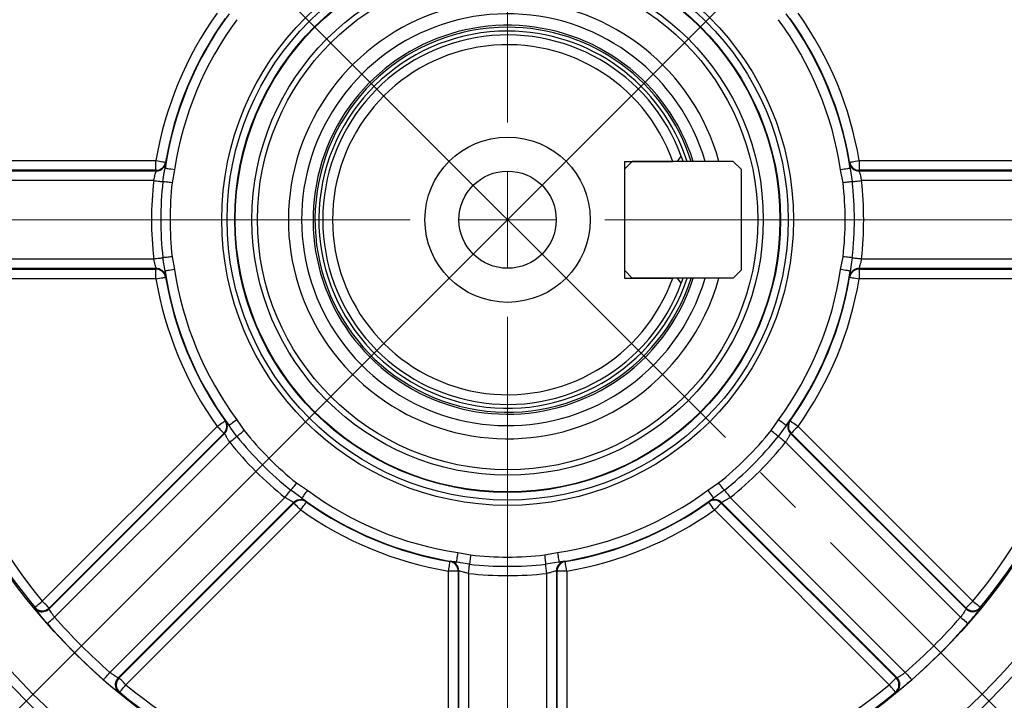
# Model space of a CAD drawing. Header units: millimetres. Extents: x 10 to 584, y 10 to 410.
# Tile 15 of 28: x 315 to 366, y 183 to 218. Entities that reach past the tile are written whole.
import ezdxf

# ---------------------------------------------------------------- set-up
doc = ezdxf.new("R2010")
doc.units = ezdxf.units.MM
doc.header["$LTSCALE"] = 2
doc.linetypes.add('SLD-中心线', pattern=[34.29, 30.48, -1.27, 1.27, -1.27])
doc.linetypes.add('SLD-实线', pattern=[0])
doc.layers.add('细实线层', color=7, linetype='SLD-实线')
doc.styles.add('SLDTEXTSTYLE1', font='txt')
doc.dimstyles.new('SLDDIMSTYLE13', dxfattribs={"dimtxt": 5, "dimasz": 5, "dimexe": 0, "dimexo": 0.0625, "dimgap": 1.25, "dimtad": 0, "dimtih": 1, "dimtoh": 1, "dimrnd": 1e-09, "dimzin": 12, "dimdsep": 46, "dimtxsty": 'SLDTEXTSTYLE1', "dimsah": 1, "dimcen": 0.09, "dimadec": 0, "dimazin": 3, "dimtfac": 1, "dimtdec": 3, "dimtofl": 0, "dimtmove": 0, "dimatfit": 3, "dimfxl": 1, "dimfrac": 2, "dimtolj": 1, "dimtzin": 12, "dimarcsym": 0})
doc.dimstyles.new('SLDDIMSTYLE14', dxfattribs={"dimtxt": 5, "dimasz": 5, "dimexe": 0, "dimexo": 0.0625, "dimgap": 1.25, "dimtad": 2, "dimdec": 4, "dimlfac": 2, "dimzin": 12, "dimdsep": 46, "dimtxsty": 'SLDTEXTSTYLE1', "dimsah": 1, "dimcen": 0.09, "dimazin": 3, "dimtfac": 1, "dimtdec": 3, "dimtofl": 0, "dimtmove": 0, "dimatfit": 3, "dimfxl": 1, "dimfrac": 2, "dimtolj": 1, "dimtzin": 12, "dimarcsym": 0})

# ---------------------------------------------------------------- blocks, each defined once
blk = doc.blocks.new('SW_BROKEN_VIEW_1')
at = {"color": 0, "linetype": 'SLD-中心线'}
for p, q in [((0, 0), (63.8, -63.8)), ((0, -63.8), (63.6, -0.2))]:
    blk.add_line(p, q, dxfattribs=at)
blk = doc.blocks.new('_D_13')
at = {"layer": '细实线层'}
for p, q in [((295.315, 207.969), (295.315, 129.702)), ((385.315, 207.969), (385.315, 129.702)), ((295.315, 131.702), (385.315, 131.702))]:
    blk.add_line(p, q, dxfattribs=at)
for points in [[(295.315, 131.702), (300.315, 130.932), (300.315, 132.471)], [(385.315, 131.702), (380.315, 132.471), (380.315, 130.932)]]:
    blk.add_solid(points, dxfattribs=at)
at = {"layer": '细实线层', "char_height": 5, "attachment_point": 1, "style": 'SLDTEXTSTYLE1'}
for s, insert in [('%%c', (335.004, 137.52)), ('90', (340.533, 137.52))]:
    blk.add_mtext(s, dxfattribs=dict(at, insert=insert))
blk = doc.blocks.new('_D_14')
at = {"layer": '细实线层'}
blk.add_line((340.315, 169.523), (340.315, 165.037), dxfattribs=at)
blk.add_arc((340.315, 207.969), 40.933, 225, 270, dxfattribs=at)
for points in [[(311.371, 179.025), (314.605, 175.135), (315.625, 176.287)], [(340.315, 167.037), (335.371, 168.108), (335.278, 166.572)]]:
    blk.add_solid(points, dxfattribs=at)
at = {"layer": '细实线层', "insert": (322.519, 177.144), "char_height": 5, "attachment_point": 1, "rotation": 339.411, "style": 'SLDTEXTSTYLE1'}
blk.add_mtext('45°', dxfattribs=at)
blk = doc.blocks.new('SW_CENTERMARKSYMBOL_0')
at = {"color": 0, "linetype": 'SLD-实线', "lineweight": 18}
for p, q in [((31.82, 36.82), (31.82, 66.14)), ((31.82, 31.82), (31.82, 34.32)), ((26.82, 31.82), (-19.941, 31.82)), ((31.82, 31.82), (29.32, 31.82)), ((31.82, 31.82), (31.82, 29.32)), ((31.82, 31.82), (34.32, 31.82)), ((36.82, 31.82), (74.159, 31.82)), ((31.82, 26.82), (31.82, -6.627))]:
    blk.add_line(p, q, dxfattribs=at)

msp = doc.modelspace()

# ---------------------------------------------------------------- linework, layer by layer
at = {"color": 7, "linetype": 'SLD-实线', "lineweight": 25}
for p, q in [((349.047126, 210.969254), (349.234914, 211.238071)), ((309.53292, 211.009476), (322.242741, 211.009476)), ((322.242741, 210.509549), (322.242741, 211.009476)), ((323.201945, 210.535116), (323.071973, 209.87321)), ((346.715001, 210.969254), (346.315001, 210.569254)), ((346.315001, 210.969254), (346.315001, 204.969253)), ((346.315001, 210.969254), (348.800283, 210.969254)), ((346.315001, 210.569254), (346.315001, 205.369252)), ((351.915001, 210.969254), (346.715001, 210.969254)), ((352.315001, 210.569254), (351.915001, 210.969254)), ((352.315001, 210.569254), (352.315001, 205.369252)), ((357.558029, 209.87321), (357.428057, 210.535116)), ((357.922511, 210.609253), (358.032117, 209.925558)), ((358.387262, 211.009476), (358.387262, 210.509549)), ((358.387262, 211.009476), (371.097082, 211.009476)), ((309.497932, 210.477828), (322.25351, 210.477828)), ((322.242741, 210.509549), (309.53292, 210.509549)), ((322.25351, 210.477828), (322.242741, 210.509549)), ((358.387262, 210.509549), (358.376492, 210.477828)), ((358.376492, 210.477828), (371.13207, 210.477828)), ((371.097082, 210.509549), (358.387262, 210.509549)), ((322.123798, 209.977906), (309.399463, 209.977906)), ((371.230541, 209.977906), (358.506205, 209.977906)), ((322.707491, 205.329257), (322.597886, 206.012952)), ((323.071973, 206.0653), (323.201945, 205.403391)), ((357.428057, 205.403391), (357.558029, 206.0653)), ((309.399463, 205.960605), (322.123798, 205.960605)), ((358.506205, 205.960605), (371.230541, 205.960605)), ((322.25351, 205.460678), (309.497932, 205.460678)), ((309.53292, 205.428954), (322.242741, 205.428954)), ((322.242741, 205.428954), (322.25351, 205.460678)), ((322.242741, 204.929035), (322.242741, 205.428954)), ((346.315001, 205.369252), (346.715001, 204.969253)), ((346.315001, 204.969253), (348.800283, 204.969253)), ((351.915001, 204.969253), (346.715001, 204.969253)), ((349.234914, 204.700436), (349.047126, 204.969253)), ((351.915001, 204.969253), (352.315001, 205.369252)), ((371.13207, 205.460678), (358.376492, 205.460678)), ((358.376492, 205.460678), (358.387262, 205.428954)), ((358.387262, 205.428954), (371.097082, 205.428954)), ((358.387262, 205.428954), (358.387262, 204.929035)), ((322.242741, 204.929035), (309.53292, 204.929035)), ((371.097082, 204.929035), (358.387262, 204.929035)), ((326.399905, 197.682831), (326.77604, 197.12289)), ((353.853962, 197.12289), (354.230098, 197.682831)), ((354.632151, 197.385627), (354.226209, 196.824673)), ((316.399023, 188.352797), (325.386223, 197.339992)), ((316.750212, 187.952127), (325.769768, 196.97168)), ((325.739722, 196.9865), (316.752521, 187.999296)), ((325.769768, 196.97168), (325.739722, 196.9865)), ((354.89028, 196.9865), (354.860234, 196.97168)), ((354.860234, 196.97168), (363.879791, 187.952127)), ((363.877481, 187.999296), (354.89028, 196.9865)), ((355.24378, 197.339992), (364.230979, 188.352797)), ((326.031546, 196.526463), (317.034083, 187.529001)), ((363.59592, 187.529001), (354.598456, 196.526463)), ((329.468639, 194.430295), (330.028581, 194.05416)), ((350.601421, 194.05416), (351.161364, 194.430295)), ((329.731372, 193.652104), (329.170424, 194.058049)), ((319.874745, 184.688333), (328.872209, 193.685795)), ((329.317429, 193.424019), (320.297873, 184.404466)), ((320.345044, 184.406775), (329.332244, 193.393971)), ((329.332244, 193.393971), (329.317429, 193.424019)), ((351.312573, 193.424019), (351.297759, 193.393971)), ((351.297759, 193.393971), (360.284958, 184.406775)), ((360.33213, 184.404466), (351.312573, 193.424019)), ((351.757794, 193.685795), (360.755257, 184.688333)), ((329.685744, 193.040478), (320.698544, 184.053275)), ((359.931458, 184.053275), (350.944259, 193.040478)), ((337.749139, 190.856199), (338.411046, 190.726224)), ((342.218956, 190.726224), (342.880863, 190.856199)), ((342.954999, 190.361741), (342.271304, 190.252136)), ((337.774705, 189.896996), (337.274781, 189.896996)), ((337.274781, 177.18717), (337.274781, 189.896996)), ((337.806426, 189.907763), (337.774705, 189.896996)), ((337.774705, 189.896996), (337.774705, 177.18717)), ((337.806426, 177.152182), (337.806426, 189.907763)), ((338.30635, 189.778048), (338.30635, 177.053715)), ((342.323653, 177.053715), (342.323653, 189.778048)), ((342.823576, 189.907763), (342.823576, 177.152182)), ((342.855298, 189.896996), (342.823576, 189.907763)), ((342.855298, 177.18717), (342.855298, 189.896996)), ((343.355222, 189.896996), (342.855298, 189.896996)), ((343.355222, 189.896996), (343.355222, 177.18717))]:
    msp.add_line(p, q, dxfattribs=at)
at = {"color": 8, "linetype": 'SLD-实线', "lineweight": 25}
msp.add_line((349.328879, 204.969253), (349.234914, 204.700436), dxfattribs=at)
at = {"color": 7, "linetype": 'SLD-实线', "lineweight": 25, "flags": 128}
for points in [[(322.242741, 211.009476), (322.338406, 210.993379), (322.430436, 210.9779), (322.515333, 210.963617), (322.589871, 210.951078), (322.651215, 210.940759), (322.697034, 210.933051), (322.725589, 210.928246), (322.735794, 210.926528)], [(323.201945, 210.535116), (323.106008, 210.549499), (323.013716, 210.563339), (322.928578, 210.576102), (322.85383, 210.587311), (322.79231, 210.596535), (322.746361, 210.603423), (322.717724, 210.607718), (322.707491, 210.609253)], [(357.922511, 210.609253), (357.912278, 210.607718), (357.883642, 210.603423), (357.837692, 210.596535), (357.776173, 210.587311), (357.701425, 210.576102), (357.616287, 210.563339), (357.523995, 210.549499), (357.428057, 210.535116)], [(357.894208, 210.926528), (357.904414, 210.928246), (357.932968, 210.933051), (357.978787, 210.940759), (358.040132, 210.951078), (358.114669, 210.963617), (358.199567, 210.9779), (358.291596, 210.993379), (358.387262, 211.009476)], [(322.123798, 209.977906), (322.202122, 209.969255), (322.27849, 209.960825), (322.350992, 209.952819), (322.417814, 209.94544), (322.477289, 209.938872), (322.527926, 209.93328), (322.568463, 209.928806), (322.597886, 209.925558)], [(323.071973, 209.87321), (322.993647, 209.881856), (322.917281, 209.89029), (322.844779, 209.898296), (322.777957, 209.905672), (322.718483, 209.91224), (322.667845, 209.917832), (322.627308, 209.922309), (322.597886, 209.925558)], [(358.032117, 209.925558), (358.002694, 209.922309), (357.962158, 209.917832), (357.91152, 209.91224), (357.852046, 209.905672), (357.785223, 209.898296), (357.712722, 209.89029), (357.636355, 209.881856), (357.558029, 209.87321)], [(358.032117, 209.925558), (358.061539, 209.928806), (358.102076, 209.93328), (358.152714, 209.938872), (358.212188, 209.94544), (358.27901, 209.952819), (358.351512, 209.960825), (358.42788, 209.969255), (358.506205, 209.977906)], [(322.123798, 205.960605), (322.202122, 205.969247), (322.27849, 205.977681), (322.350992, 205.985691), (322.417814, 205.993067), (322.477289, 205.999631), (322.527926, 206.005226), (322.568463, 206.009704), (322.597886, 206.012952)], [(323.071973, 206.0653), (322.993647, 206.05665), (322.917281, 206.048216), (322.844779, 206.040214), (322.777957, 206.032831), (322.718483, 206.026267), (322.667845, 206.020679), (322.627308, 206.016201), (322.597886, 206.012952)], [(358.032117, 206.012952), (358.002694, 206.016201), (357.962158, 206.020679), (357.91152, 206.026267), (357.852046, 206.032831), (357.785223, 206.040214), (357.712722, 206.048216), (357.636355, 206.05665), (357.558029, 206.0653)], [(358.032117, 206.012952), (358.061539, 206.009704), (358.102076, 206.005226), (358.152714, 205.999631), (358.212188, 205.993067), (358.27901, 205.985691), (358.351512, 205.977681), (358.42788, 205.969247), (358.506205, 205.960605)], [(322.242741, 204.929035), (322.338406, 204.945128), (322.430436, 204.96061), (322.515333, 204.974893), (322.589871, 204.987432), (322.651215, 204.997751), (322.697034, 205.005455), (322.725589, 205.010261), (322.735794, 205.011974)], [(323.201945, 205.403391), (323.106008, 205.389004), (323.013716, 205.375168), (322.928578, 205.362405), (322.85383, 205.351199), (322.79231, 205.341976), (322.746361, 205.335084), (322.717724, 205.330792), (322.707491, 205.329257)], [(357.922511, 205.329257), (357.912278, 205.330792), (357.883642, 205.335084), (357.837692, 205.341976), (357.776173, 205.351199), (357.701425, 205.362405), (357.616287, 205.375168), (357.523995, 205.389004), (357.428057, 205.403391)], [(357.894208, 205.011974), (357.904414, 205.010261), (357.932968, 205.005455), (357.978787, 204.997751), (358.040132, 204.987432), (358.114669, 204.974893), (358.199567, 204.96061), (358.291596, 204.945128), (358.387262, 204.929035)], [(325.386223, 197.339992), (325.465248, 197.396259), (325.541271, 197.450388), (325.6114, 197.500321), (325.672973, 197.544161), (325.723646, 197.580244), (325.761497, 197.607193), (325.785085, 197.623986), (325.793514, 197.629984)], [(326.399905, 197.682831), (326.321895, 197.625163), (326.24685, 197.569694), (326.177622, 197.518516), (326.116842, 197.473589), (326.06682, 197.436611), (326.029456, 197.408985), (326.006171, 197.391774), (325.997851, 197.385627)], [(354.632151, 197.385627), (354.623831, 197.391774), (354.600546, 197.408985), (354.563182, 197.436611), (354.51316, 197.473589), (354.45238, 197.518516), (354.383152, 197.569694), (354.308107, 197.625163), (354.230098, 197.682831)], [(354.836488, 197.629984), (354.844918, 197.623986), (354.868505, 197.607193), (354.906356, 197.580244), (354.957029, 197.544161), (355.018601, 197.500321), (355.088731, 197.450388), (355.164753, 197.396259), (355.24378, 197.339992)], [(325.739722, 196.9865), (325.731888, 196.99433), (325.711064, 197.015154), (325.678031, 197.04819), (325.634032, 197.092186), (325.580718, 197.145502), (325.520095, 197.20612), (325.454441, 197.271775), (325.386223, 197.339992)], [(326.77604, 197.12289), (326.71454, 197.073619), (326.654578, 197.025585), (326.597651, 196.97998), (326.545183, 196.937944), (326.498484, 196.900535), (326.458724, 196.868684), (326.426895, 196.84318), (326.403793, 196.824673)], [(354.226209, 196.824673), (354.203107, 196.84318), (354.171278, 196.868684), (354.131518, 196.900535), (354.08482, 196.937944), (354.032352, 196.97998), (353.975425, 197.025585), (353.915462, 197.073619), (353.853962, 197.12289)], [(355.24378, 197.339992), (355.175562, 197.271775), (355.109908, 197.20612), (355.049284, 197.145502), (354.995972, 197.092186), (354.95197, 197.04819), (354.918938, 197.015154), (354.898114, 196.99433), (354.89028, 196.9865)], [(326.031546, 196.526463), (326.093047, 196.575727), (326.153009, 196.623768), (326.209936, 196.669373), (326.262404, 196.711409), (326.309102, 196.748819), (326.348863, 196.78067), (326.380692, 196.806166), (326.403793, 196.824673)], [(354.226209, 196.824673), (354.249311, 196.806166), (354.281141, 196.78067), (354.320901, 196.748819), (354.367598, 196.711409), (354.420066, 196.669373), (354.476993, 196.623768), (354.536956, 196.575727), (354.598456, 196.526463)], [(329.468639, 194.430295), (329.41937, 194.36879), (329.371332, 194.308828), (329.325727, 194.251905), (329.283694, 194.199439), (329.246284, 194.152738), (329.21443, 194.112975), (329.188932, 194.081146), (329.170424, 194.058049)], [(351.459579, 194.058049), (351.441071, 194.081146), (351.415572, 194.112975), (351.38372, 194.152738), (351.346308, 194.199439), (351.304275, 194.251905), (351.25867, 194.308828), (351.210632, 194.36879), (351.161364, 194.430295)], [(328.872209, 193.685795), (328.921477, 193.7473), (328.969515, 193.807262), (329.01512, 193.864192), (329.057153, 193.916659), (329.094565, 193.963352), (329.126417, 194.003116), (329.151916, 194.034945), (329.170424, 194.058049)], [(330.028581, 194.05416), (329.970915, 193.976145), (329.91544, 193.901102), (329.864265, 193.831872), (329.819334, 193.771097), (329.782356, 193.721074), (329.754735, 193.683709), (329.737523, 193.660426), (329.731372, 193.652104)], [(350.601421, 194.05416), (350.659087, 193.976145), (350.714563, 193.901102), (350.765739, 193.831872), (350.810668, 193.771097), (350.847647, 193.721074), (350.875267, 193.683709), (350.89248, 193.660426), (350.89863, 193.652104)], [(351.459579, 194.058049), (351.478086, 194.034945), (351.503586, 194.003116), (351.535438, 193.963352), (351.572849, 193.916659), (351.614882, 193.864192), (351.660487, 193.807262), (351.708525, 193.7473), (351.757794, 193.685795)], [(329.685744, 193.040478), (329.617526, 193.108696), (329.551871, 193.17435), (329.491248, 193.234968), (329.437935, 193.288285), (329.393935, 193.33228), (329.360901, 193.365316), (329.340077, 193.386141), (329.332244, 193.393971)], [(329.685744, 193.040478), (329.74201, 193.119499), (329.796137, 193.195525), (329.84607, 193.26565), (329.889909, 193.327221), (329.925989, 193.3779), (329.952939, 193.415749), (329.969733, 193.439338), (329.975735, 193.447764)], [(350.944259, 193.040478), (350.887992, 193.119499), (350.833865, 193.195525), (350.783932, 193.26565), (350.740094, 193.327221), (350.704013, 193.3779), (350.677065, 193.415749), (350.66027, 193.439338), (350.654268, 193.447764)], [(351.297759, 193.393971), (351.289925, 193.386141), (351.269101, 193.365316), (351.236068, 193.33228), (351.192067, 193.288285), (351.138755, 193.234968), (351.078131, 193.17435), (351.012477, 193.108696), (350.944259, 193.040478)], [(337.749139, 190.856199), (337.734755, 190.760258), (337.720917, 190.667968), (337.708152, 190.58283), (337.696944, 190.508078), (337.68772, 190.446566), (337.680831, 190.400611), (337.676537, 190.371978), (337.675003, 190.361741)], [(342.880863, 190.856199), (342.895248, 190.760258), (342.909085, 190.667968), (342.921851, 190.58283), (342.933058, 190.508078), (342.942282, 190.446566), (342.949172, 190.400611), (342.953465, 190.371978), (342.954999, 190.361741)], [(337.274781, 189.896996), (337.290874, 189.992662), (337.306356, 190.084691), (337.320638, 190.169583), (337.333177, 190.244119), (337.343497, 190.305467), (337.351205, 190.351288), (337.356008, 190.379839), (337.357725, 190.390046)], [(338.411046, 190.726224), (338.402398, 190.647903), (338.393965, 190.571535), (338.38596, 190.499033), (338.378581, 190.432209), (338.372014, 190.372738), (338.366423, 190.322097), (338.361947, 190.281558), (338.358698, 190.252136)], [(342.218956, 190.726224), (342.227605, 190.647903), (342.236037, 190.571535), (342.244043, 190.499033), (342.251421, 190.432209), (342.257988, 190.372738), (342.263579, 190.322097), (342.268056, 190.281558), (342.271304, 190.252136)], [(343.355222, 189.896996), (343.339128, 189.992662), (343.323646, 190.084691), (343.309364, 190.169583), (343.296825, 190.244119), (343.286506, 190.305467), (343.278798, 190.351288), (343.273994, 190.379839), (343.272277, 190.390046)], [(338.30635, 189.778048), (338.314998, 189.856376), (338.323431, 189.932744), (338.331436, 190.005246), (338.338815, 190.07207), (338.345382, 190.131541), (338.350973, 190.182175), (338.355449, 190.222713), (338.358698, 190.252136)], [(342.323653, 189.778048), (342.315004, 189.856376), (342.306572, 189.932744), (342.298566, 190.005246), (342.291188, 190.07207), (342.284621, 190.131541), (342.279029, 190.182175), (342.274553, 190.222713), (342.271304, 190.252136)], [(316.012491, 188.035752), (316.021055, 188.042778), (316.043826, 188.061456), (316.079946, 188.09108), (316.128057, 188.130546), (316.186352, 188.178356), (316.25264, 188.23273), (316.32443, 188.291612), (316.399023, 188.352797)], [(316.752521, 187.999296), (316.744689, 188.007127), (316.723865, 188.027951), (316.690831, 188.060987), (316.646831, 188.10499), (316.593519, 188.158299), (316.532895, 188.218925), (316.467241, 188.284579), (316.399023, 188.352797)], [(364.230979, 188.352797), (364.162762, 188.284579), (364.097107, 188.218925), (364.036484, 188.158299), (363.983171, 188.10499), (363.939172, 188.060987), (363.906138, 188.027951), (363.885313, 188.007127), (363.877481, 187.999296)], [(364.230979, 188.352797), (364.305573, 188.291612), (364.377363, 188.23273), (364.443651, 188.178356), (364.501946, 188.130546), (364.550056, 188.09108), (364.586176, 188.061456), (364.608947, 188.042778), (364.617512, 188.035752)], [(316.658408, 187.199164), (316.666734, 187.206473), (316.688864, 187.225904), (316.723969, 187.256719), (316.770729, 187.297779), (316.827387, 187.34752), (316.891812, 187.404084), (316.961585, 187.465343), (317.034083, 187.529001)], [(363.59592, 187.529001), (363.668418, 187.465343), (363.73819, 187.404084), (363.802616, 187.34752), (363.859274, 187.297779), (363.906033, 187.256719), (363.941139, 187.225904), (363.963269, 187.206473), (363.971595, 187.199164)], [(319.54491, 184.31266), (319.552217, 184.320982), (319.571648, 184.343118), (319.602469, 184.378225), (319.643524, 184.424985), (319.693269, 184.481639), (319.749834, 184.546064), (319.811093, 184.615839), (319.874745, 184.688333)], [(320.297873, 184.404466), (320.321186, 184.405606), (320.345044, 184.406775)], [(320.698544, 184.053275), (320.630325, 184.121493), (320.564671, 184.187147), (320.504049, 184.247773), (320.450734, 184.301081), (320.406735, 184.345085), (320.373703, 184.37812), (320.352877, 184.398945), (320.345044, 184.406775)], [(360.284958, 184.406775), (360.277126, 184.398945), (360.256301, 184.37812), (360.223267, 184.345085), (360.179268, 184.301081), (360.125953, 184.247773), (360.065332, 184.187147), (359.999677, 184.121493), (359.931458, 184.053275)], [(360.284958, 184.406775), (360.308817, 184.405606), (360.33213, 184.404466)], [(360.755257, 184.688333), (360.81891, 184.615839), (360.880168, 184.546064), (360.936733, 184.481639), (360.986479, 184.424985), (361.027533, 184.378225), (361.058354, 184.343118), (361.077786, 184.320982), (361.085095, 184.31266)], [(320.3815, 183.666739), (320.388526, 183.675307), (320.407203, 183.698076), (320.43683, 183.734197), (320.476292, 183.782312), (320.524106, 183.840606), (320.578478, 183.906894), (320.63736, 183.97868), (320.698544, 184.053275)], [(360.248502, 183.666739), (360.241477, 183.675307), (360.2228, 183.698076), (360.193173, 183.734197), (360.153711, 183.782312), (360.105896, 183.840606), (360.051526, 183.906894), (359.992642, 183.97868), (359.931458, 184.053275)]]:
    msp.add_lwpolyline(points, dxfattribs=at)
at = {"color": 7, "linetype": 'SLD-实线', "lineweight": 25}
for centre, radius in [((340.315001, 207.969255), 35), ((340.315001, 207.969257), 34.5), ((340.315001, 207.969254), 31.489528), ((340.315001, 207.969253), 14.691121), ((340.315001, 207.969254), 14.419229), ((340.315001, 207.969254), 14.028107), ((340.315001, 207.969253), 13.999999), ((340.315001, 207.969255), 13.142373), ((340.315003, 207.969252), 12.859898), ((340.315002, 207.969255), 4.25), ((340.315001, 207.969255), 2.499999)]:
    msp.add_circle(centre, radius, dxfattribs=at)
for centre, radius, start, end in [((340.314992, 207.969256), 31.431766, 140.6405683, 174.3594219), ((340.315029, 207.969267), 31.431745, 5.6405615, 39.3594375), ((340.315009, 207.969247), 30.931861, 140.6405786, 174.3594097), ((340.31503, 207.969262), 30.931822, 5.6405688, 39.359443), ((340.315001, 207.969253), 11.266217, 15.443195, 303.1576218), ((340.314969, 207.969266), 18.326165, 144.549192, 170.4507977), ((340.31501, 207.96925), 17.804335, 143.5271801, 171.4728138), ((340.314973, 207.969265), 17.826187, 144.5491983, 170.4508079), ((340.314993, 207.969255), 17.304336, 143.5271676, 171.4728252), ((340.315001, 207.969254), 10.589252, 16.4576235, 303.1576215), ((340.315009, 207.969255), 17.304336, 8.5271748, 36.4728324), ((340.314966, 207.969239), 17.804363, 8.5272088, 36.4727973), ((340.31503, 207.969265), 17.826187, 9.5491921, 35.4508017), ((340.315033, 207.969266), 18.326165, 9.5492023, 35.450808), ((340.315001, 207.969254), 10, 17.4576043, 303.1576194), ((340.315001, 207.969254), 9.900001, 89.9999979, 342.3602901), ((340.315001, 207.969254), 9.700001, 89.9999979, 341.9842451), ((340.314999, 207.969253), 9.900003, 17.639704, 89.999986), ((340.314998, 207.969252), 9.700004, 18.015752, 89.9999806), ((340.315001, 207.969253), 9.5, 20.1260147, 339.8739853), ((340.315002, 207.969253), 9, 19.4712239, 340.5287761), ((322.242703, 211.009586), 0.500037, 270.0042856, 350.4386558), ((322.253454, 210.977913), 0.500085, 270.0064194, 316.3565837), ((358.387299, 211.009586), 0.500037, 189.5613442, 269.9957144), ((358.376551, 210.977928), 0.500099, 237.6088434, 269.9932807), ((340.314895, 207.969255), 18.301659, 173.6989589, 186.3010411), ((340.314929, 207.969255), 17.824723, 173.6989683, 186.3010317), ((340.314962, 207.969255), 17.347787, 173.6989784, 186.3010216), ((340.31504, 207.969255), 17.347787, 353.6989784, 6.3010216), ((340.315074, 207.969255), 17.824723, 353.6989683, 6.3010317), ((340.315107, 207.969255), 18.301659, 353.6989589, 6.3010411), ((322.24271, 204.928924), 0.500029, 9.5605933, 89.9964653), ((322.253512, 204.960669), 0.499993, 9.4663109, 65.2387836), ((340.314921, 207.969224), 17.804241, 188.5271113, 216.4728948), ((340.315024, 207.969259), 17.826241, 189.5492325, 215.4507614), ((340.31503, 207.969261), 17.304374, 188.52719, 216.4727977), ((340.315016, 207.969243), 9.999983, 303.1575829, 342.5424235), ((340.315, 207.969255), 10.589253, 303.1576206, 343.5423626), ((340.314982, 207.969266), 11.266239, 303.1576637, 344.5567665), ((340.314973, 207.969261), 17.304374, 323.5272023, 351.47281), ((340.315055, 207.969235), 17.804269, 323.5271278, 351.4728661), ((340.314978, 207.969259), 17.826241, 324.5492386, 350.4507675), ((358.387293, 204.928924), 0.500029, 90.0035347, 170.4394067), ((358.376564, 204.960514), 0.500164, 90.0082703, 123.1357912), ((340.314988, 207.969249), 31.431762, 185.640568, 219.3594328), ((340.315036, 207.96927), 30.931888, 185.6405979, 219.3594048), ((340.315051, 207.969268), 18.32625, 189.5492324, 215.4507381), ((340.314951, 207.969268), 18.32625, 324.5492619, 350.4507676), ((340.315003, 207.969254), 30.93185, 320.6405737, 354.3594236), ((340.315033, 207.969237), 31.431741, 320.6405613, 354.3594486), ((325.38613, 197.340049), 0.500024, 315.0034546, 35.4394509), ((355.243874, 197.340048), 0.500026, 144.5606314, 224.9962984), ((325.416126, 197.325249), 0.500074, 315.0059663, 1.3572293), ((340.31501, 207.96928), 17.347849, 218.6990451, 231.3010342), ((340.31507, 207.969202), 17.347741, 308.6989263, 321.3009944), ((355.213911, 197.325268), 0.500112, 192.6097794, 224.9928317), ((340.314975, 207.969202), 18.30171, 218.6989105, 231.3009768), ((340.315211, 207.969494), 17.825111, 218.6991793, 231.3009557), ((340.314791, 207.969494), 17.825111, 308.6990443, 321.3008207), ((340.315027, 207.969202), 18.30171, 308.6990232, 321.3010895), ((340.314973, 207.969183), 17.304269, 233.5271072, 261.4728829), ((340.315029, 207.969183), 17.304269, 278.5271178, 306.4728927), ((329.685796, 193.040381), 0.500025, 54.5601945, 134.9969684), ((329.670986, 193.070441), 0.500011, 54.4674967, 110.2373952), ((340.315021, 207.969286), 17.804363, 233.527184, 261.4727779), ((340.314976, 207.969204), 17.826165, 234.5491953, 260.4508349), ((340.314979, 207.969292), 17.804368, 278.5272268, 306.4728113), ((340.315026, 207.969204), 17.826164, 279.5491643, 305.4508048), ((350.944206, 193.040381), 0.500025, 45.0030316, 125.4398055), ((350.959014, 193.0704), 0.500051, 45.0049176, 78.1403896), ((340.314936, 207.969101), 18.326033, 234.5490997, 260.4509012), ((340.315065, 207.969105), 18.326038, 279.5490991, 305.4508962), ((337.274666, 189.896954), 0.500039, 0.004904, 80.4385116), ((340.315001, 207.970136), 17.348705, 263.6993135, 276.3006865), ((343.355337, 189.896953), 0.500039, 99.5615239, 179.9950762), ((343.323589, 189.907755), 0.500001, 99.466814, 155.2375729), ((337.306355, 189.907713), 0.500071, 0.0057051, 46.3572046), ((340.315001, 207.96947), 18.301981, 263.6990676, 276.3009324), ((340.315001, 207.969804), 17.825344, 263.6991873, 276.3008127), ((316.399036, 188.35307), 0.500108, 219.3828614, 314.9766434), ((316.396827, 188.305721), 0.499909, 287.7500726, 314.9830213), ((364.230967, 188.35307), 0.500108, 225.0233566, 320.6171386), ((364.233242, 188.305825), 0.500031, 225.0200055, 266.3872396), ((340.315904, 207.970114), 30.981968, 221.2826797, 228.7172076), ((340.314098, 207.970114), 30.981968, 311.2827924, 318.7173203), ((340.315268, 207.969507), 31.481014, 221.2826125, 228.7173505), ((340.314521, 207.969707), 31.481306, 311.2827037, 318.7173703), ((320.651621, 184.050994), 0.50008, 135.0223544, 176.4147751), ((320.698822, 184.053287), 0.500113, 135.0234357, 230.6170169), ((359.93118, 184.053287), 0.500113, 309.3829831, 44.9765643), ((359.97836, 184.050981), 0.500105, 309.4471844, 44.976946), ((340.31499, 207.969212), 30.931811, 230.6405453, 264.3594371), ((340.315012, 207.969212), 30.931812, 275.6405636, 309.3594547), ((340.314971, 207.969208), 31.431724, 230.6405698, 264.3594692), ((340.315031, 207.969208), 31.431724, 275.6405308, 309.3594302)]:
    msp.add_arc(centre, radius, start, end, dxfattribs=at)
at = {"color": 8, "linetype": 'SLD-实线', "lineweight": 25}
for centre, radius, start, end in [((322.253553, 210.977822), 0.49995, 316.3564052, 350.5342839), ((358.376493, 210.977843), 0.499996, 189.4672728, 237.6092238), ((322.253453, 204.960578), 0.5001, 65.2370422, 89.993428), ((358.37652, 204.960652), 0.500024, 123.1401592, 170.5322911), ((325.416279, 197.325271), 0.49992, 1.3552061, 35.5354807), ((355.213789, 197.325246), 0.499988, 144.4665942, 192.6103218), ((329.671034, 193.070328), 0.500134, 110.2381003, 134.9930073), ((350.959015, 193.07044), 0.500011, 78.1394804, 125.5323102), ((337.306438, 189.907807), 0.499945, 46.3566566, 80.5349666), ((343.323692, 189.907706), 0.500116, 155.2374268, 179.9934703), ((316.396727, 188.305902), 0.500112, 219.4478046, 287.7546887), ((364.233283, 188.305891), 0.500099, 266.3829998, 320.5524981), ((320.651617, 184.050967), 0.500078, 176.41169, 230.5540669)]:
    msp.add_arc(centre, radius, start, end, dxfattribs=at)
at = {"color": 7, "linetype": 'SLD-实线', "lineweight": 25}
for points, knots in [([(349.234914, 211.238071), (349.242561, 211.216885), (349.272706, 211.133372), (349.30632, 211.044536), (349.32647, 210.975069), (349.328157, 210.969254)], [0, 0, 0, 0, 0.237487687, 0.93616512, 1, 1, 1, 1]), ([(322.597886, 209.925558), (322.620623, 210.079989), (322.654249, 210.308364), (322.694469, 210.535659), (322.707491, 210.609253)], [0, 0, 0, 0, 0.6762184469, 1, 1, 1, 1]), ([(322.707491, 210.609253), (322.710637, 210.631703), (322.721244, 210.707404), (322.736281, 210.802598), (322.744481, 210.875821), (322.746696, 210.895601)], [0, 0, 0, 0, 0.235296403, 0.793420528, 1, 1, 1, 1]), ([(322.735794, 210.926528), (322.73779, 210.920857), (322.74142, 210.910546), (322.745059, 210.900239), (322.746696, 210.895601)], [0, 0, 0, 0, 0.550055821, 1, 1, 1, 1]), ([(357.883306, 210.895601), (357.885308, 210.901273), (357.888946, 210.911581), (357.892576, 210.921891), (357.894208, 210.926528)], [0, 0, 0, 0, 0.550276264, 1, 1, 1, 1]), ([(357.883306, 210.895601), (357.883912, 210.888321), (357.887924, 210.840051), (357.903921, 210.744926), (357.916007, 210.65672), (357.922511, 210.609253)], [0, 0, 0, 0, 0.075812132, 0.502654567, 1, 1, 1, 1]), ([(322.123798, 209.977906), (322.131826, 210.013362), (322.151695, 210.101118), (322.185122, 210.230177), (322.218041, 210.351168), (322.242566, 210.429714), (322.251195, 210.46765), (322.25351, 210.477828)], [0, 0, 0, 0, 0.2111166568, 0.5225252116, 0.7741060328, 0.9393889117, 1, 1, 1, 1]), ([(358.376492, 210.477828), (358.377133, 210.474082), (358.381441, 210.448899), (358.40194, 210.387714), (358.430888, 210.280291), (358.469404, 210.138717), (358.493479, 210.033514), (358.506205, 209.977906)], [0, 0, 0, 0, 0.022065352, 0.148308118, 0.373303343, 0.668735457, 1, 1, 1, 1]), ([(358.032117, 206.012952), (358.009379, 205.858518), (357.975755, 205.630143), (357.935534, 205.402849), (357.922511, 205.329257)], [0, 0, 0, 0, 0.676229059, 1, 1, 1, 1]), ([(322.25351, 205.460678), (322.252869, 205.464425), (322.248561, 205.489607), (322.228062, 205.550792), (322.199114, 205.658216), (322.160597, 205.799791), (322.136523, 205.904995), (322.123798, 205.960605)], [0, 0, 0, 0, 0.022065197, 0.148307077, 0.373300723, 0.668730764, 1, 1, 1, 1]), ([(358.506205, 205.960605), (358.498177, 205.925147), (358.478308, 205.83739), (358.44488, 205.70833), (358.411962, 205.587338), (358.387436, 205.508792), (358.378807, 205.470857), (358.376492, 205.460678)], [0, 0, 0, 0, 0.2111222, 0.522528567, 0.77410762, 0.939389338, 1, 1, 1, 1]), ([(322.746696, 205.042902), (322.746091, 205.050184), (322.742079, 205.098455), (322.72608, 205.193583), (322.713995, 205.281789), (322.707491, 205.329257)], [0, 0, 0, 0, 0.075835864, 0.502654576, 1, 1, 1, 1]), ([(322.746696, 205.042902), (322.744694, 205.037232), (322.741053, 205.026925), (322.737426, 205.016614), (322.735794, 205.011974)], [0, 0, 0, 0, 0.550061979, 1, 1, 1, 1]), ([(349.32818, 204.969253), (349.326549, 204.963629), (349.306505, 204.894521), (349.272892, 204.805681), (349.242686, 204.721976), (349.234914, 204.700436)], [0, 0, 0, 0, 0.061731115, 0.758555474, 1, 1, 1, 1]), ([(357.922511, 205.329257), (357.919366, 205.306806), (357.908759, 205.231104), (357.893721, 205.135907), (357.885521, 205.062683), (357.883306, 205.042902)], [0, 0, 0, 0, 0.235303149, 0.793413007, 1, 1, 1, 1]), ([(357.894208, 205.011974), (357.892212, 205.017647), (357.888584, 205.027958), (357.884944, 205.038265), (357.883306, 205.042902)], [0, 0, 0, 0, 0.550162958, 1, 1, 1, 1]), ([(325.793514, 197.629984), (325.798937, 197.627385), (325.808793, 197.622661), (325.818655, 197.617948), (325.823092, 197.615828)], [0, 0, 0, 0, 0.550137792, 1, 1, 1, 1]), ([(325.997851, 197.385627), (325.9842, 197.403726), (325.938169, 197.464753), (325.881488, 197.542697), (325.835512, 197.600273), (325.823092, 197.615828)], [0, 0, 0, 0, 0.235297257, 0.793410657, 1, 1, 1, 1]), ([(326.403793, 196.824673), (326.310671, 196.949951), (326.17296, 197.135214), (326.040681, 197.324379), (325.997851, 197.385627)], [0, 0, 0, 0, 0.676216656, 1, 1, 1, 1]), ([(354.80691, 197.615828), (354.80219, 197.610252), (354.770892, 197.573282), (354.714945, 197.494703), (354.661117, 197.423788), (354.632151, 197.385627)], [0, 0, 0, 0, 0.075820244, 0.502673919, 1, 1, 1, 1]), ([(354.80691, 197.615828), (354.812336, 197.618422), (354.822197, 197.623138), (354.832055, 197.62786), (354.836488, 197.629984)], [0, 0, 0, 0, 0.550244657, 1, 1, 1, 1]), ([(326.031546, 196.526463), (326.012152, 196.55721), (325.964148, 196.633311), (325.896529, 196.748207), (325.834245, 196.857035), (325.796054, 196.929922), (325.775329, 196.962847), (325.769768, 196.97168)], [0, 0, 0, 0, 0.211109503, 0.522520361, 0.774105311, 0.939391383, 1, 1, 1, 1]), ([(354.860234, 196.97168), (354.858039, 196.968579), (354.843278, 196.947728), (354.814506, 196.889969), (354.759021, 196.793536), (354.686144, 196.666195), (354.628779, 196.574783), (354.598456, 196.526463)], [0, 0, 0, 0, 0.022058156, 0.148300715, 0.373311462, 0.668732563, 1, 1, 1, 1]), ([(351.459579, 194.058049), (351.334301, 193.964926), (351.149039, 193.827216), (350.959877, 193.694934), (350.89863, 193.652104)], [0, 0, 0, 0, 0.67622189, 1, 1, 1, 1]), ([(329.317429, 193.424019), (329.314327, 193.426214), (329.293471, 193.440971), (329.235716, 193.469749), (329.139285, 193.525237), (329.011942, 193.598109), (328.920529, 193.655473), (328.872209, 193.685795)], [0, 0, 0, 0, 0.022061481, 0.148307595, 0.373309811, 0.668733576, 1, 1, 1, 1]), ([(329.961575, 193.477343), (329.955998, 193.482064), (329.919028, 193.513358), (329.840453, 193.569313), (329.769536, 193.623138), (329.731372, 193.652104)], [0, 0, 0, 0, 0.075819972, 0.502658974, 1, 1, 1, 1]), ([(329.961575, 193.477343), (329.964169, 193.471919), (329.968886, 193.462058), (329.973609, 193.4522), (329.975735, 193.447764)], [0, 0, 0, 0, 0.5500754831, 1, 1, 1, 1]), ([(350.654268, 193.447764), (350.656867, 193.453188), (350.66159, 193.463046), (350.666306, 193.472907), (350.668428, 193.477343)], [0, 0, 0, 0, 0.550185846, 1, 1, 1, 1]), ([(350.89863, 193.652104), (350.880531, 193.638453), (350.819502, 193.592424), (350.741552, 193.535748), (350.683981, 193.489765), (350.668428, 193.477343)], [0, 0, 0, 0, 0.2353008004, 0.793412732, 1, 1, 1, 1]), ([(351.757794, 193.685795), (351.727046, 193.666402), (351.650943, 193.618403), (351.536043, 193.550787), (351.427223, 193.488492), (351.35433, 193.45031), (351.321408, 193.429582), (351.312573, 193.424019)], [0, 0, 0, 0, 0.211110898, 0.52251859, 0.774109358, 0.939382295, 1, 1, 1, 1]), ([(337.357725, 190.390046), (337.363397, 190.392042), (337.373708, 190.395669), (337.384015, 190.399309), (337.388652, 190.400946)], [0, 0, 0, 0, 0.550109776, 1, 1, 1, 1]), ([(337.675003, 190.361741), (337.652552, 190.364889), (337.576851, 190.375504), (337.481655, 190.390534), (337.408433, 190.398732), (337.388652, 190.400946)], [0, 0, 0, 0, 0.235306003, 0.793422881, 1, 1, 1, 1]), ([(338.358698, 190.252136), (338.204266, 190.274877), (337.975892, 190.308508), (337.748596, 190.348721), (337.675003, 190.361741)], [0, 0, 0, 0, 0.676222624, 1, 1, 1, 1]), ([(343.24135, 190.400946), (343.234069, 190.400341), (343.185799, 190.396329), (343.090672, 190.380335), (343.002466, 190.368246), (342.954999, 190.361741)], [0, 0, 0, 0, 0.075822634, 0.502660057, 1, 1, 1, 1]), ([(343.24135, 190.400946), (343.247022, 190.398943), (343.257328, 190.395303), (343.26764, 190.391677), (343.272277, 190.390046)], [0, 0, 0, 0, 0.550259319, 1, 1, 1, 1]), ([(338.30635, 189.778048), (338.270894, 189.786077), (338.183139, 189.805951), (338.054079, 189.839378), (337.933087, 189.872297), (337.85454, 189.896818), (337.816605, 189.905447), (337.806426, 189.907763)], [0, 0, 0, 0, 0.211115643, 0.522524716, 0.774110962, 0.939387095, 1, 1, 1, 1]), ([(342.823576, 189.907763), (342.81983, 189.907123), (342.794646, 189.902823), (342.733464, 189.882307), (342.626038, 189.853367), (342.484465, 189.814847), (342.379262, 189.790773), (342.323653, 189.778048)], [0, 0, 0, 0, 0.022061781, 0.148308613, 0.373307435, 0.668731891, 1, 1, 1, 1]), ([(316.010539, 187.988143), (316.010894, 187.996872), (316.01154, 188.012742), (316.012196, 188.028612), (316.012491, 188.035752)], [0, 0, 0, 0, 0.550074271, 1, 1, 1, 1]), ([(316.548966, 187.831859), (316.545417, 187.829999), (316.499278, 187.805822), (316.40237, 187.802929), (316.28199, 187.814804), (316.187616, 187.849236), (316.123958, 187.886234), (316.089576, 187.91177), (316.076765, 187.923021), (316.074716, 187.92482)], [0, 0, 0, 0, 0.023775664, 0.30905797, 0.547291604, 0.746133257, 0.898712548, 0.983797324, 1, 1, 1, 1]), ([(316.095615, 187.871727), (316.097761, 187.868947), (316.120658, 187.83928), (316.170573, 187.777176), (316.248121, 187.68148), (316.338809, 187.571948), (316.438474, 187.453536), (316.546163, 187.327637), (316.620302, 187.242778), (316.658408, 187.199164)], [0, 0, 0, 0, 0.0120133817, 0.1281839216, 0.2725096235, 0.4333287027, 0.6145718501, 0.8019016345, 1, 1, 1, 1]), ([(316.752521, 187.999296), (316.75213, 187.991344), (316.751357, 187.975621), (316.750591, 187.959898), (316.750212, 187.952127)], [0, 0, 0, 0, 0.5057688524, 1, 1, 1, 1]), ([(317.034083, 187.529001), (317.000477, 187.573635), (316.936927, 187.65804), (316.853966, 187.775866), (316.796677, 187.869078), (316.759652, 187.922897), (316.751552, 187.947978), (316.750212, 187.952127)], [0, 0, 0, 0, 0.328505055, 0.621220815, 0.845318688, 0.974415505, 1, 1, 1, 1]), ([(363.879791, 187.952127), (363.875435, 187.941977), (363.859771, 187.905475), (363.8135, 187.83629), (363.745626, 187.731851), (363.669467, 187.625822), (363.616686, 187.556339), (363.59592, 187.529001)], [0, 0, 0, 0, 0.064859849, 0.233249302, 0.486996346, 0.798160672, 1, 1, 1, 1]), ([(363.879791, 187.952127), (363.879412, 187.959898), (363.878645, 187.975621), (363.877872, 187.991344), (363.877481, 187.999296)], [0, 0, 0, 0, 0.4942311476, 1, 1, 1, 1]), ([(363.971595, 187.199164), (364.017162, 187.251337), (364.132768, 187.383703), (364.301508, 187.584327), (364.427867, 187.736145), (364.48385, 187.807899), (364.486674, 187.811519)], [0, 0, 0, 0, 0.259678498, 0.658819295, 0.982787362, 1, 1, 1, 1]), ([(364.617512, 188.035752), (364.617872, 188.027022), (364.618527, 188.011153), (364.619173, 187.995283), (364.619464, 187.988143)], [0, 0, 0, 0, 0.5500822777, 1, 1, 1, 1]), ([(319.54491, 184.31266), (319.597085, 184.267093), (319.729455, 184.15149), (319.930066, 183.982733), (320.082219, 183.856129), (320.154301, 183.799891), (320.158249, 183.796811)], [0, 0, 0, 0, 0.259280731, 0.657794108, 0.981259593, 1, 1, 1, 1]), ([(320.297873, 184.404466), (320.287723, 184.408821), (320.251219, 184.424482), (320.182038, 184.47076), (320.077592, 184.538625), (319.97157, 184.614792), (319.902083, 184.667569), (319.874745, 184.688333)], [0, 0, 0, 0, 0.064858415, 0.233254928, 0.486993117, 0.798167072, 1, 1, 1, 1]), ([(360.755257, 184.688333), (360.710623, 184.654729), (360.626215, 184.591181), (360.50839, 184.50822), (360.415175, 184.450932), (360.361358, 184.413906), (360.336276, 184.405805), (360.33213, 184.404466)], [0, 0, 0, 0, 0.328504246, 0.621223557, 0.845316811, 0.974426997, 1, 1, 1, 1]), ([(360.416625, 183.753091), (360.418038, 183.754164), (360.480112, 183.801282), (360.617318, 183.914679), (360.839732, 184.098941), (361.00012, 184.238644), (361.085095, 184.31266)], [0, 0, 0, 0, 0.006103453, 0.268157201, 0.612265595, 1, 1, 1, 1]), ([(320.3815, 183.666739), (320.37277, 183.666381), (320.356901, 183.66573), (320.341031, 183.665085), (320.333893, 183.664794)], [0, 0, 0, 0, 0.550141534, 1, 1, 1, 1]), ([(360.29611, 183.664794), (360.287382, 183.665149), (360.271513, 183.665793), (360.255644, 183.666445), (360.248502, 183.666739)], [0, 0, 0, 0, 0.549978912, 1, 1, 1, 1])]:
    msp.add_open_spline(points, degree=3, knots=knots, dxfattribs=at)
at = {"color": 8, "linetype": 'SLD-实线', "lineweight": 25}
for points, knots in [([(316.010539, 187.988143), (316.01153, 187.98595), (316.014908, 187.978477), (316.030008, 187.958214), (316.05671, 187.921241), (316.081399, 187.88982), (316.095615, 187.871727)], [0, 0, 0, 0, 0.049934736, 0.170137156, 0.522149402, 1, 1, 1, 1]), ([(364.486674, 187.811519), (364.519868, 187.852076), (364.566587, 187.909155), (364.607593, 187.970411), (364.619464, 187.988143)], [0, 0, 0, 0, 0.7105172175, 1, 1, 1, 1]), ([(320.158249, 183.796811), (320.198485, 183.763885), (320.255247, 183.717435), (320.316159, 183.676664), (320.333893, 183.664794)], [0, 0, 0, 0, 0.708866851, 1, 1, 1, 1]), ([(360.29611, 183.664794), (360.303128, 183.668985), (360.345937, 183.694544), (360.384436, 183.726431), (360.416625, 183.753091)], [0, 0, 0, 0, 0.163936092, 1, 1, 1, 1])]:
    msp.add_open_spline(points, degree=3, knots=knots, dxfattribs=at)

# ---------------------------------------------------------------- block references
at = {"color": 7, "linetype": 'Continuous', "lineweight": 0}
msp.add_blockref('SW_CENTERMARKSYMBOL_0', (308.495196, 176.149446), dxfattribs=at)
at = {"color": 7, "linetype": 'Continuous'}
msp.add_blockref('SW_BROKEN_VIEW_1', (308.415001, 239.869255), dxfattribs=at)

# ---------------------------------------------------------------- dimensions: what is measured, and where the dimension line sits
at = {"layer": '细实线层'}
dim = msp.add_angular_dim_2l(base=(324.650744, 170.152391), line1=((312.808547, 180.4628), (304.181845, 171.836097)), line2=((340.315001, 242.289059), (340.315001, 169.522917)), dimstyle='SLDDIMSTYLE14', dxfattribs=at)
dim.commit()
dim.dimension.update_dxf_attribs({"geometry": '_D_14', "text_midpoint": (325.920541, 169.651064), "dimtype": 162})
dim = msp.add_linear_dim(base=(385.315001, 136.111262), p1=(295.315001, 207.969254), p2=(385.315001, 207.969254), angle=0, text='%%c<>', dimstyle='SLDDIMSTYLE13', dxfattribs=at)
dim.commit()
dim.dimension.update_dxf_attribs({"geometry": '_D_13', "text_midpoint": (340.67821, 136.111262), "dimtype": 160})

doc.saveas('drawing.dxf')
